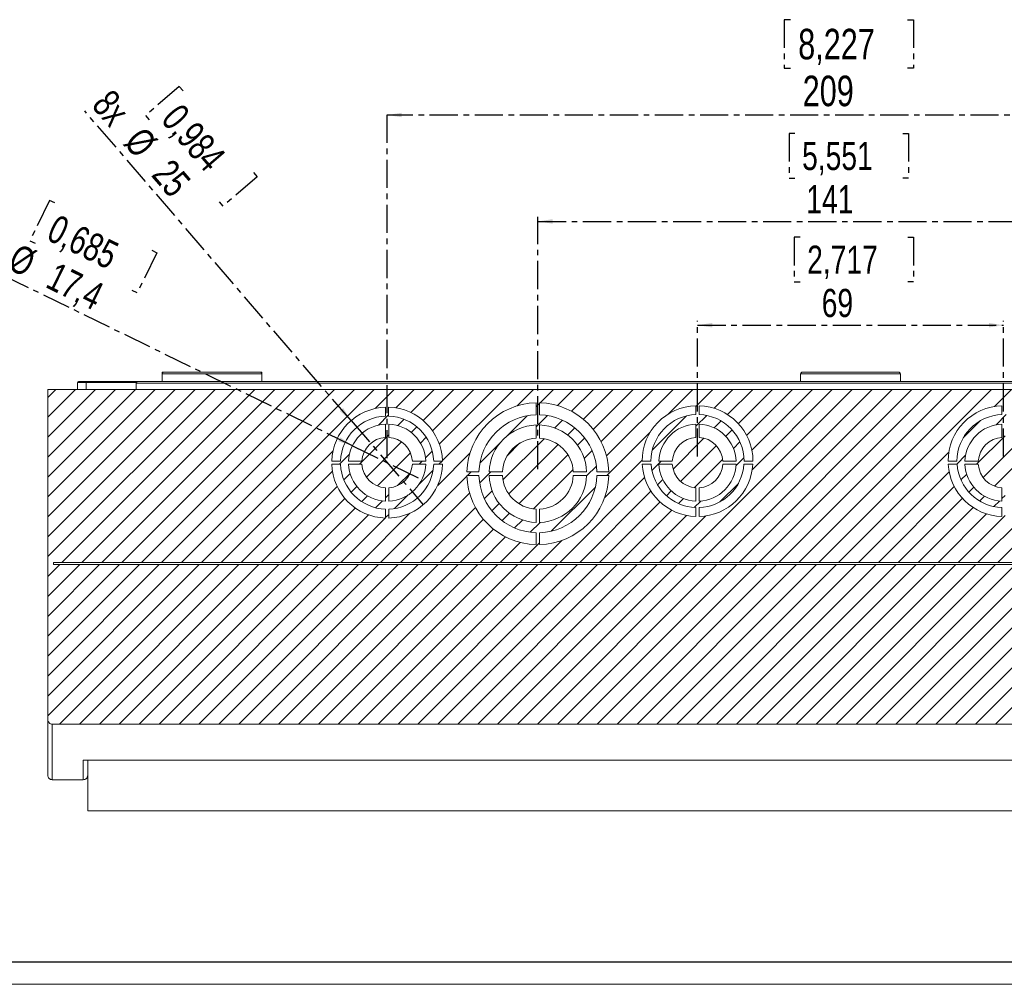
# Model space of a CAD drawing. Header units: millimetres. Extents: x 0 to 1189, y 0 to 841.
# Tile 3 of 8: x 481 to 703, y 0 to 218. Entities that reach past the tile are written whole.
import ezdxf

# ---------------------------------------------------------------- set-up
doc = ezdxf.new("R2010")
doc.units = ezdxf.units.MM
doc.linetypes.add('CENTER', pattern=[10.159999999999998, 6.35, -1.27, 1.27, -1.27])
doc.layers.add('CENTRO', color=7, linetype='CENTER')
doc.layers.add('FORMATO', color=7, linetype='Continuous')
doc.styles.add('SLDTEXTSTYLE3', font='TXT', dxfattribs={"width": 0.75})
doc.dimstyles.new('SLDDIMSTYLE2', dxfattribs={"dimtxt": 6.35, "dimasz": 3.302, "dimexe": 0, "dimexo": 0.0625, "dimgap": 1.5875, "dimtad": 1, "dimdec": 1, "dimrnd": 1e-09, "dimzin": 12, "dimdsep": 46, "dimtxsty": 'SLDTEXTSTYLE3', "dimsah": 1, "dimcen": 0.09, "dimadec": 0, "dimazin": 3, "dimtfac": 1, "dimtdec": 1, "dimtofl": 0, "dimtmove": 0, "dimatfit": 3, "dimfxl": 0, "dimfrac": 2, "dimtolj": 1, "dimtzin": 12, "dimarcsym": 0})
doc.dimstyles.new('SLDDIMSTYLE3', dxfattribs={"dimtxt": 6.879166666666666, "dimasz": 3.302, "dimexe": 0, "dimexo": 0.0625, "dimgap": 1.719791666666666, "dimtad": 1, "dimdec": 1, "dimrnd": 1e-09, "dimzin": 12, "dimdsep": 46, "dimtxsty": 'SLDTEXTSTYLE3', "dimsah": 1, "dimcen": 0.09, "dimadec": 0, "dimazin": 3, "dimtfac": 1, "dimtdec": 1, "dimtofl": 0, "dimtmove": 0, "dimatfit": 3, "dimfxl": 0, "dimfrac": 2, "dimtolj": 1, "dimtzin": 12, "dimarcsym": 0})
doc.dimstyles.new('SLDDIMSTYLE4', dxfattribs={"dimtxt": 6.35, "dimasz": 3.302, "dimexe": 0, "dimexo": 0.0625, "dimgap": 1.5875, "dimtad": 1, "dimdec": 1, "dimrnd": 1e-09, "dimzin": 12, "dimdsep": 46, "dimtxsty": 'SLDTEXTSTYLE3', "dimblk1": 'NONE', "dimsah": 1, "dimcen": 0, "dimadec": 0, "dimazin": 3, "dimtfac": 1, "dimtdec": 1, "dimtmove": 0, "dimatfit": 3, "dimldrblk": 'NONE', "dimfxl": 0, "dimfrac": 2, "dimtolj": 1, "dimtzin": 12, "dimarcsym": 0})

# ---------------------------------------------------------------- blocks, each defined once
blk = doc.blocks.new('_D_12')
at = {"layer": 'CENTRO'}
for p, q in [((655.5606733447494, 191.8944049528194), (654.2730344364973, 191.8944049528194)), ((654.2730344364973, 191.8944049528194), (654.2730344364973, 181.8049600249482)), ((679.887641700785, 191.8944049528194), (681.1752806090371, 191.8944049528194)), ((681.1752806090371, 191.8944049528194), (681.1752806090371, 181.8049600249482)), ((654.2730344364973, 181.8049600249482), (655.5606733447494, 181.8049600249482)), ((681.1752806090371, 181.8049600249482), (679.887641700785, 181.8049600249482)), ((597.5915081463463, 116.1506552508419), (597.5915081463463, 173.0506552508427)), ((597.5915081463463, 172.0506552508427), (738.5915081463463, 172.0506552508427)), ((738.5915081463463, 116.1506552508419), (738.5915081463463, 173.0506552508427))]:
    blk.add_line(p, q, dxfattribs=at)
for points in [[(597.5915081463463, 172.0506552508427), (600.8935081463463, 171.5426552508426), (600.8935081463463, 172.5586552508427)], [(738.5915081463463, 172.0506552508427), (735.2895081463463, 172.5586552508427), (735.2895081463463, 171.5426552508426)]]:
    blk.add_solid(points, dxfattribs=at)
at = {"layer": 'CENTRO', "char_height": 6.349999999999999, "attachment_point": 1, "style": 'SLDTEXTSTYLE3'}
for s, insert in [('5,551', (657.1702219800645, 189.9905401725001, 0.1000000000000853)), ('141', (658.1109627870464, 180.2362353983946, 0.1000000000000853))]:
    blk.add_mtext(s, dxfattribs=dict(at, insert=insert))
blk = doc.blocks.new('_D_13')
at = {"layer": 'CENTRO'}
for p, q in [((656.7002499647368, 168.4933176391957), (655.4126110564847, 168.4933176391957)), ((655.4126110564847, 168.4933176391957), (655.4126110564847, 158.4038727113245)), ((681.0272183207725, 168.4933176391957), (682.3148572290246, 168.4933176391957)), ((682.3148572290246, 168.4933176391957), (682.3148572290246, 158.4038727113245)), ((655.4126110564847, 158.4038727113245), (656.7002499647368, 158.4038727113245)), ((682.3148572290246, 158.4038727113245), (681.0272183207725, 158.4038727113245)), ((633.5915081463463, 119.0006552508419), (633.5915081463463, 149.649567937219)), ((702.5915081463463, 119.0006552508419), (702.5915081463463, 149.649567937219)), ((633.5915081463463, 148.649567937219), (702.5915081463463, 148.649567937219))]:
    blk.add_line(p, q, dxfattribs=at)
for points in [[(633.5915081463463, 148.649567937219), (636.8935081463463, 148.141567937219), (636.8935081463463, 149.157567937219)], [(702.5915081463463, 148.649567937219), (699.2895081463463, 149.157567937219), (699.2895081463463, 148.141567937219)]]:
    blk.add_solid(points, dxfattribs=at)
at = {"layer": 'CENTRO', "char_height": 6.349999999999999, "attachment_point": 1, "style": 'SLDTEXTSTYLE3'}
for s, insert in [('2,717', (658.309798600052, 166.5894528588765, 0.1000000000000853)), ('69', (661.5965116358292, 156.8351480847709, 0.1000000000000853))]:
    blk.add_mtext(s, dxfattribs=dict(at, insert=insert))
blk = doc.blocks.new('_D_14')
at = {"layer": 'CENTRO'}
for p, q in [((654.5470497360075, 217.5480501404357), (653.1521075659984, 217.5480501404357)), ((653.1521075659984, 217.5480501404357), (653.1521075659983, 206.6178183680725)), ((680.9012648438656, 217.5480501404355), (682.2962070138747, 217.5480501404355)), ((682.2962070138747, 217.5480501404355), (682.2962070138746, 206.6178183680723)), ((653.1521075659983, 206.6178183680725), (654.5470497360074, 206.6178183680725)), ((682.2962070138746, 206.6178183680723), (680.9012648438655, 206.6178183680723)), ((563.6033735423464, 118.6506552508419), (563.6033735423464, 197.0506552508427)), ((772.5796427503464, 196.0506552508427), (563.6033735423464, 196.0506552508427)), ((772.5796427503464, 118.6506552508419), (772.5796427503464, 197.0506552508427))]:
    blk.add_line(p, q, dxfattribs=at)
for points in [[(563.6033735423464, 196.0506552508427), (566.9053735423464, 195.5426552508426), (566.9053735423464, 196.5586552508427)], [(772.5796427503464, 196.0506552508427), (769.2776427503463, 196.5586552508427), (769.2776427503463, 195.5426552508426)]]:
    blk.add_solid(points, dxfattribs=at)
at = {"layer": 'CENTRO', "char_height": 6.879166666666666, "attachment_point": 1, "style": 'SLDTEXTSTYLE3'}
for s, insert in [('8,227', (656.2907272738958, 215.4855301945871, 0.1000000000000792)), ('209', (657.3098633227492, 204.9183666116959, 0.1000000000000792))]:
    blk.add_mtext(s, dxfattribs=dict(at, insert=insert))
blk = doc.blocks.new('_D_15')
at = {"layer": 'CENTRO'}
for p, q in [((516.7368005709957, 202.4852982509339), (509.0860052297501, 195.9078952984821)), ((517.5762243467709, 201.5088855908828), (516.7368005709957, 202.4852982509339)), ((555.454507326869, 127.1293671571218), (495.4078049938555, 196.9753282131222)), ((509.0860052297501, 195.9078952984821), (509.9254290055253, 194.931482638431)), ((534.2746249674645, 182.0854069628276), (526.623829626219, 175.5080040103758)), ((533.4352011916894, 183.0618196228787), (534.2746249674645, 182.0854069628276)), ((526.623829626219, 175.5080040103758), (525.7844058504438, 176.4844166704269)), ((555.454507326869, 127.1293671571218), (571.7522397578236, 108.1719433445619))]:
    blk.add_line(p, q, dxfattribs=at)
blk.add_solid([(555.454507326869, 127.1293671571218), (553.6871176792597, 129.9644336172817), (552.9166879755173, 129.3020937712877)], dxfattribs=at)
at = {"layer": 'CENTRO', "char_height": 6.349999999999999, "attachment_point": 1, "rotation": 310.68570985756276, "style": 'SLDTEXTSTYLE3'}
for s, insert in [('8x', (501.5557298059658, 202.2607105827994, 0.1000000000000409)), ('0,984', (517.181809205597, 199.0472226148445, 0.1000000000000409)), ('%%c', (508.8035215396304, 193.8301241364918, 0.1000000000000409)), ('25', (515.052054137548, 186.561868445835, 0.1000000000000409))]:
    blk.add_mtext(s, dxfattribs=dict(at, insert=insert))
blk = doc.blocks.new('_NONE')
blk = doc.blocks.new('_D_16')
at = {"layer": 'CENTRO'}
for p, q in [((487.487155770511, 176.7791550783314), (483.0630369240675, 167.7114061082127)), ((488.6444034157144, 176.2145385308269), (487.487155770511, 176.7791550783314)), ((483.0630369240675, 167.7114061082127), (484.2202845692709, 167.1467895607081)), ((511.6651771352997, 164.9827941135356), (507.2410582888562, 155.9150451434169)), ((510.5079294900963, 165.5474106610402), (511.6651771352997, 164.9827941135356)), ((555.7843689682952, 121.4655166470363), (469.0375510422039, 163.7889459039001)), ((507.2410582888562, 155.9150451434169), (506.0838106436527, 156.4796616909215)), ((555.7843689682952, 121.4655166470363), (571.4223781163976, 113.8357938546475))]:
    blk.add_line(p, q, dxfattribs=at)
blk.add_solid([(555.7843689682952, 121.4655166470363), (553.039495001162, 123.3699679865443), (552.5939893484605, 122.4568520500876)], dxfattribs=at)
at = {"layer": 'CENTRO', "char_height": 6.349999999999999, "attachment_point": 1, "rotation": 333.9924349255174, "style": 'SLDTEXTSTYLE3'}
for s, insert in [('0,685', (489.2561376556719, 173.7976957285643, 0.1000000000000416)), ('8x', (472.5921967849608, 171.0746080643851, 0.1000000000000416)), ('%%c', (480.4657080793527, 167.2331538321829, 0.1000000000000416)), ('17,4', (489.080069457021, 163.030240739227, 0.1000000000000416))]:
    blk.add_mtext(s, dxfattribs=dict(at, insert=insert))

msp = doc.modelspace()

# ---------------------------------------------------------------- hatches: boundary and pattern name
at = {"linetype": 'Continuous', "lineweight": 0}
h = msp.add_hatch(dxfattribs=at)
h.set_pattern_fill('ANSI31', style=0)
h.set_pattern_definition([(45, (0, 0), (-2.245064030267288, 2.245064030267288), [])])
edge = h.paths.add_edge_path(flags=0)
edge.add_spline(control_points=[(487.0915638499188, 59.70492932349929), (487.0915641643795, 59.68312107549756), (487.0922591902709, 59.66130180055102), (487.0936468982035, 59.63953774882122)], knot_values=[0, 0, 0, 0, 6.542474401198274e-05, 6.542474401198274e-05, 6.542474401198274e-05, 6.542474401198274e-05], weights=[1, 1, 1, 1], degree=3, periodic=0)
edge.add_spline(control_points=[(487.0936468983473, 59.63953774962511), (487.1010955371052, 59.52271741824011), (487.1286099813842, 59.40555129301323), (487.1741579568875, 59.29771876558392), (487.2197295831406, 59.18983024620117), (487.2846777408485, 59.08827090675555), (487.3638631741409, 59.0019785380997), (487.441866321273, 58.91697456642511), (487.5359525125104, 58.8443879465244), (487.6382087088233, 58.79096663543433), (487.7377566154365, 58.73896020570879), (487.8478877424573, 58.7036603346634), (487.9591599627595, 58.68839771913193), (488.0029685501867, 58.68238872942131), (488.047289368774, 58.6793610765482), (488.0915081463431, 58.67936107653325)], knot_values=[0, 0, 0, 0, 0.0003511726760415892, 0.0003511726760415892, 0.0003511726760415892, 0.0007026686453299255, 0.0007026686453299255, 0.0007026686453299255, 0.001048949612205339, 0.001048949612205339, 0.001048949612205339, 0.001385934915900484, 0.001385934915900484, 0.001385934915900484, 0.001516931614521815, 0.001516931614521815, 0.001516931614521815, 0.001516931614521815], weights=[1, 1, 1, 1, 1, 1, 1, 1, 1, 1, 1, 1, 1, 1, 1, 1], degree=3, periodic=0)
edge.add_line((488.0915081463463, 58.67936107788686), (848.0915081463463, 58.67936107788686))
edge.add_spline(control_points=[(848.0915081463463, 58.67936107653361), (848.2012271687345, 58.67936107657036), (848.3124576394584, 58.69846625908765), (848.4159410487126, 58.73492785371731), (848.5193820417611, 58.77137450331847), (848.6179058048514, 58.82611819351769), (848.7037372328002, 58.89439237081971), (848.7905715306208, 58.96346427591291), (848.8667598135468, 59.04819438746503), (848.926644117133, 59.1416020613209), (848.9880413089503, 59.23736954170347), (849.0339614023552, 59.34480081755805), (849.0611017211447, 59.45527447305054), (849.0759268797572, 59.5156197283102), (849.085415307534, 59.57752403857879), (849.0893693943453, 59.63953774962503)], knot_values=[2.284597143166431e-13, 2.284597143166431e-13, 2.284597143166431e-13, 2.284597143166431e-13, 0.0003291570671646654, 0.0003291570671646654, 0.0003291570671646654, 0.0006580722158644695, 0.0006580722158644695, 0.0006580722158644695, 0.0009907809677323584, 0.0009907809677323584, 0.0009907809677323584, 0.001331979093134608, 0.001331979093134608, 0.001331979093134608, 0.001516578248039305, 0.001516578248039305, 0.001516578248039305, 0.001516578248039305], weights=[1, 1, 1, 1, 1, 1, 1, 1, 1, 1, 1, 1, 1, 1, 1, 1], degree=3, periodic=0)
edge.add_spline(control_points=[(849.0893693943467, 59.63953774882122), (849.0907571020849, 59.66130180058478), (849.0914521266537, 59.68312107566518), (849.091452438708, 59.70492932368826)], knot_values=[0, 0, 0, 0, 6.542474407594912e-05, 6.542474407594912e-05, 6.542474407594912e-05, 6.542474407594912e-05], weights=[1, 1, 1, 1], degree=3, periodic=0)
edge.add_line((849.0914519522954, 59.70492884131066), (849.0914519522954, 134.1506552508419))
edge.add_line((849.0914519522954, 134.1506552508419), (487.0915643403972, 134.1506552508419))
edge.add_line((487.0915643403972, 134.1506552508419), (487.0915643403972, 59.70492884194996))
edge = h.paths.add_edge_path(flags=0)
edge.add_line((563.2533735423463, 111.9614110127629), (563.2533735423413, 108.9576983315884))
edge.add_arc((563.6033735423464, 117.6506552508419), 8.7, 182.3056248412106, 267.69437516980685, ccw=False)
edge.add_line((554.9104166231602, 117.3006552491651), (557.9141293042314, 117.3006552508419))
edge.add_arc((563.6033735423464, 117.6506552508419), 5.7, 183.5203764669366, 266.4796235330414)
edge = h.paths.add_edge_path(flags=0)
edge.add_arc((597.5915081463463, 115.1506552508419), 11, 92.0839423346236, 177.9160576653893, ccw=False)
edge.add_line((597.1915081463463, 126.1433801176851), (597.1915081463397, 123.1406489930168))
edge.add_arc((597.5915081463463, 115.1506552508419), 8, 92.86598398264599, 177.134015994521)
edge.add_line((589.6015144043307, 115.5506552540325), (586.5987832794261, 115.5506552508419))
edge = h.paths.add_edge_path(flags=0)
edge.add_arc((597.5915081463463, 115.1506552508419), 11, 272.0839423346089, 357.9160576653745, ccw=False)
edge.add_line((597.9915081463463, 104.1579303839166), (597.9915081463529, 107.1606615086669))
edge.add_arc((597.5915081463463, 115.1506552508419), 8, 272.8659839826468, 357.1340160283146)
edge.add_line((605.5815018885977, 114.7506552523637), (608.5842330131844, 114.7506552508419))
edge = h.paths.add_edge_path(flags=0)
edge.add_line((633.2415081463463, 111.9614110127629), (633.2415081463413, 108.9576983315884))
edge.add_arc((633.5915081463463, 117.6506552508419), 8.7, 182.3056248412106, 267.6943751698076, ccw=False)
edge.add_line((624.8985512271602, 117.3006552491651), (627.9022639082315, 117.3006552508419))
edge.add_arc((633.5915081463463, 117.6506552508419), 5.7, 183.5203764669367, 266.4796235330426)
edge = h.paths.add_edge_path(flags=0)
edge.add_line((597.1915081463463, 101.8566716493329), (597.1915081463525, 99.15565603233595))
edge.add_arc((597.5915081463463, 115.1506552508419), 16, 181.4325437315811, 268.56745626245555, ccw=False)
edge.add_line((581.5965089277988, 114.7506552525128), (584.2975245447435, 114.7506552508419))
edge.add_arc((597.5915081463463, 115.1506552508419), 13.3, 181.7234412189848, 268.2765587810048)
edge = h.paths.add_edge_path(flags=0)
edge.add_arc((633.5915081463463, 118.0006552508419), 12.5, 271.6066670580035, 356.78975696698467, ccw=False)
edge.add_line((633.9419825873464, 105.5055695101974), (633.9419825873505, 107.5065060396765))
edge.add_arc((633.5915081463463, 118.0006552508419), 10.5, 271.9128035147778, 356.177446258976)
edge.add_line((644.0681488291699, 117.3006552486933), (646.0718927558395, 117.3006552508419))
edge = h.paths.add_edge_path(flags=0)
edge.add_line((597.9915081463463, 128.4446388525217), (597.9915081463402, 131.1456544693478))
edge.add_arc((597.5915081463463, 115.1506552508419), 16, 1.4325437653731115, 88.56745626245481, ccw=False)
edge.add_line((613.5865073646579, 115.5506552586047), (610.8854917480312, 115.5506552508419))
edge.add_arc((597.5915081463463, 115.1506552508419), 13.3, 1.723441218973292, 88.27655878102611)
edge = h.paths.add_edge_path(flags=0)
edge.add_arc((772.5796427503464, 117.6506552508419), 8.7, 2.3056248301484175, 87.69437516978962, ccw=False)
edge.add_line((781.272599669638, 118.0006552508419), (778.2688869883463, 118.0006552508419))
edge.add_arc((772.5796427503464, 117.6506552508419), 5.7, 3.520376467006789, 86.47962353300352)
edge.add_line((772.9296427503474, 123.3398994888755), (772.929642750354, 126.3436121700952))
edge = h.paths.add_edge_path(flags=0)
edge.add_arc((772.5796427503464, 117.6506552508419), 8.7, 182.3056248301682, 267.69437516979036, ccw=False)
edge.add_line((763.8866858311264, 117.3006552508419), (766.8903985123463, 117.3006552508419))
edge.add_arc((772.5796427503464, 117.6506552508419), 5.7, 183.5203764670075, 266.4796235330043)
edge.add_line((772.2296427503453, 111.9614110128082), (772.2296427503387, 108.9576983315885))
edge = h.paths.add_edge_path(flags=0)
edge.add_arc((738.5915081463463, 115.1506552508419), 11, 92.0839423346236, 177.916057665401, ccw=False)
edge.add_line((738.1915081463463, 126.1433801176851), (738.1915081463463, 123.1406489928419))
edge.add_arc((738.5915081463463, 115.1506552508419), 8, 92.86598398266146, 177.1340160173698)
edge.add_line((730.6015144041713, 115.5506552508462), (727.5987832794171, 115.5506552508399))
edge = h.paths.add_edge_path(flags=0)
edge.add_arc((738.5915081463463, 115.1506552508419), 11, 272.0839423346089, 357.91605766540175, ccw=False)
edge.add_line((738.9915081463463, 104.1579303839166), (738.9915081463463, 107.1606615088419))
edge.add_arc((738.5915081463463, 115.1506552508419), 8, 272.8659839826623, 357.1340160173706)
edge.add_line((746.5815018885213, 114.7506552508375), (749.5842330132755, 114.7506552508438))
edge = h.paths.add_edge_path(flags=0)
edge.add_arc((702.5915081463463, 117.6506552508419), 8.7, 2.3056248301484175, 87.69437516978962, ccw=False)
edge.add_line((711.2844650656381, 118.0006552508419), (708.2807523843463, 118.0006552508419))
edge.add_arc((702.5915081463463, 117.6506552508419), 5.7, 3.520376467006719, 86.47962353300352)
edge.add_line((702.9415081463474, 123.3398994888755), (702.941508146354, 126.3436121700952))
edge = h.paths.add_edge_path(flags=0)
edge.add_arc((702.5915081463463, 117.6506552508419), 8.7, 182.3056248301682, 267.69437516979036, ccw=False)
edge.add_line((693.8985512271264, 117.3006552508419), (696.9022639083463, 117.3006552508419))
edge.add_arc((702.5915081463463, 117.6506552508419), 5.7, 183.5203764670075, 266.4796235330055)
edge.add_line((702.2415081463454, 111.9614110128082), (702.2415081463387, 108.9576983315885))
edge = h.paths.add_edge_path(flags=0)
edge.add_arc((772.5796427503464, 117.6506552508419), 12.5, 181.6044915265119, 268.4040621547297, ccw=False)
edge.add_line((760.0845437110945, 117.3006552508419), (762.0854777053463, 117.3006552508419))
edge.add_arc((772.5796427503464, 117.6506552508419), 10.5, 181.9102131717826, 268.099971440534)
edge.add_line((772.2315081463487, 107.1564281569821), (772.231508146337, 105.1555040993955))
edge = h.paths.add_edge_path(flags=0)
edge.add_arc((738.5915081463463, 115.1506552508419), 16, 1.4325437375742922, 88.56745626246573, ccw=False)
edge.add_line((754.5865073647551, 115.5506552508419), (751.8854917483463, 115.5506552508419))
edge.add_arc((738.5915081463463, 115.1506552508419), 13.3, 1.723441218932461, 88.27655878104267)
edge.add_line((738.9915081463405, 128.4446388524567), (738.9915081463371, 131.1456544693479))
edge = h.paths.add_edge_path(flags=0)
edge.add_arc((738.5915081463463, 115.1506552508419), 16, 181.4325437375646, 268.5674562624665, ccw=False)
edge.add_line((722.5965089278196, 114.7506552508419), (725.2975245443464, 114.7506552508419))
edge.add_arc((738.5915081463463, 115.1506552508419), 13.3, 181.7234412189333, 268.2765587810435)
edge.add_line((738.1915081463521, 101.856671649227), (738.1915081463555, 99.15565603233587))
edge = h.paths.add_edge_path(flags=0)
edge.add_arc((702.5915081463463, 118.0006552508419), 12.5, 271.606667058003, 356.78975696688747, ccw=False)
edge.add_line((702.9419825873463, 105.5055695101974), (702.9419825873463, 107.5065060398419))
edge.add_arc((702.5915081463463, 118.0006552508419), 10.5, 271.912803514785, 356.1774462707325)
edge.add_line((713.0681488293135, 117.300655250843), (715.0718927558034, 117.3006552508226))
edge = h.paths.add_edge_path(flags=0)
edge.add_arc((702.5915081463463, 118.0006552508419), 10.5, 0, 88.08978682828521)
edge.add_line((702.9415081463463, 128.4948202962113), (702.9415081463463, 130.4957542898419))
edge.add_arc((702.5915081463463, 118.0006552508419), 12.5, -7.958078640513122e-13, 88.39550847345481, ccw=False)
edge.add_line((715.0915081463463, 118.0006552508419), (713.0915081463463, 118.0006552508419))
edge = h.paths.add_edge_path(flags=0)
edge.add_arc((772.5796427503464, 117.6506552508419), 10.5, 91.845431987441, 178.0897868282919)
edge.add_line((762.085477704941, 118.0006552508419), (760.0845437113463, 118.0006552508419))
edge.add_arc((772.5796427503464, 117.6506552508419), 12.5, 91.55008394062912, 178.395508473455, ccw=False)
edge.add_line((772.2415081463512, 130.1460810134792), (772.2415081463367, 128.1452093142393))
edge = h.paths.add_edge_path(flags=0)
edge.add_line((563.9415081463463, 128.1452093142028), (563.9415081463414, 130.1460810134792))
edge.add_arc((563.6033735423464, 117.6506552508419), 12.5, 1.6044915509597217, 88.4499160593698, ccw=False)
edge.add_line((576.0984725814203, 118.0006552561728), (574.0975385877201, 118.0006552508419))
edge.add_arc((563.6033735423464, 117.6506552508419), 10.5, 1.910213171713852, 88.15456801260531)
edge = h.paths.add_edge_path(flags=0)
edge.add_arc((563.6033735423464, 117.6506552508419), 8.7, 92.30562483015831, 177.6943751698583, ccw=False)
edge.add_line((563.2533735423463, 126.3436121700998), (563.2533735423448, 123.3398994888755))
edge.add_arc((563.6033735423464, 117.6506552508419), 5.7, 93.52037646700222, 176.479623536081)
edge.add_line((557.9141293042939, 118.0006552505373), (554.9104166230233, 118.0006552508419))
edge = h.paths.add_edge_path(flags=0)
edge.add_arc((563.6033735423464, 117.6506552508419), 8.7, 272.30562483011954, 357.69437516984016, ccw=False)
edge.add_line((563.9533735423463, 108.9576983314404), (563.9533735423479, 111.9614110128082))
edge.add_arc((563.6033735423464, 117.6506552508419), 5.7, 273.5203764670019, 356.4796235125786)
edge.add_line((569.2926177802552, 117.3006552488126), (572.2963304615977, 117.3006552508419))
edge = h.paths.add_edge_path(flags=0)
edge.add_arc((597.5915081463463, 115.1506552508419), 11, 2.0839423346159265, 87.91605766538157, ccw=False)
edge.add_line((608.5842330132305, 115.5506552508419), (605.5815018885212, 115.5506552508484))
edge.add_arc((597.5915081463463, 115.1506552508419), 8, 2.865983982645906, 87.13401604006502)
edge.add_line((597.9915081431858, 123.1406489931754), (597.9915081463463, 126.143380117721))
edge = h.paths.add_edge_path(flags=0)
edge.add_arc((597.5915081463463, 115.1506552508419), 11, 182.0839423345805, 267.91605766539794, ccw=False)
edge.add_line((586.598783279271, 114.7506552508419), (589.6015144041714, 114.7506552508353))
edge.add_arc((597.5915081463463, 115.1506552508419), 8, 182.8659839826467, 267.1340160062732)
edge.add_line((597.1915081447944, 107.1606615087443), (597.1915081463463, 104.1579303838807))
edge = h.paths.add_edge_path(flags=0)
edge.add_arc((633.5915081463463, 117.6506552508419), 8.7, 92.30562483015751, 177.6943751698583, ccw=False)
edge.add_line((633.2415081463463, 126.3436121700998), (633.2415081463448, 123.3398994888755))
edge.add_arc((633.5915081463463, 117.6506552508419), 5.7, 93.52037646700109, 176.4796235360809)
edge.add_line((627.9022639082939, 118.0006552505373), (624.8985512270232, 118.0006552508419))
edge = h.paths.add_edge_path(flags=0)
edge.add_arc((633.5915081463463, 117.6506552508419), 8.7, 272.3056248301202, 357.69437516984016, ccw=False)
edge.add_line((633.9415081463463, 108.9576983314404), (633.9415081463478, 111.9614110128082))
edge.add_arc((633.5915081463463, 117.6506552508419), 5.7, 273.5203764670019, 356.4796235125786)
edge.add_line((639.2807523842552, 117.3006552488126), (642.2844650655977, 117.3006552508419))
edge = h.paths.add_edge_path(flags=0)
edge.add_arc((563.6033735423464, 117.6506552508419), 12.5, 271.5959378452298, 358.3955084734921, ccw=False)
edge.add_line((563.9515081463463, 105.1555040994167), (563.9515081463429, 107.1564281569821))
edge.add_arc((563.6033735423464, 117.6506552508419), 10.5, 271.9000285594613, 358.0897868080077)
edge.add_line((574.0975385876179, 117.3006552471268), (576.0984725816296, 117.3006552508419))
edge = h.paths.add_edge_path(flags=0)
edge.add_arc((597.5915081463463, 115.1506552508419), 16, 91.43254373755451, 178.5674562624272, ccw=False)
edge.add_line((597.1915081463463, 131.1456544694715), (597.191508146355, 128.4446388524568))
edge.add_arc((597.5915081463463, 115.1506552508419), 13.3, 91.72344121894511, 178.27655875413)
edge.add_line((584.2975245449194, 115.5506552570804), (581.5965089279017, 115.5506552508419))
edge = h.paths.add_edge_path(flags=0)
edge.add_arc((597.5915081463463, 115.1506552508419), 16, 271.43254373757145, 358.5674562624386, ccw=False)
edge.add_line((597.9915081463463, 99.15565603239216), (597.9915081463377, 101.8566716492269))
edge.add_arc((597.5915081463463, 115.1506552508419), 13.3, 271.7234412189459, 358.2765587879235)
edge.add_line((610.8854917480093, 114.750655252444), (613.5865073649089, 114.7506552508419))
edge = h.paths.add_edge_path(flags=0)
edge.add_arc((633.5915081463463, 118.0006552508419), 12.5, 183.2102430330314, 268.39333294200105, ccw=False)
edge.add_line((621.111123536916, 117.3006552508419), (623.1148674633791, 117.3006552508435))
edge.add_arc((633.5915081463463, 118.0006552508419), 10.5, 183.8225537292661, 268.0871965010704)
edge.add_line((633.2410337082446, 107.5065060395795), (633.2410337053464, 105.5055695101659))
edge = h.paths.add_edge_path(flags=0)
edge.add_line((623.0915081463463, 118.0006552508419), (621.0915081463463, 118.0006552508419))
edge.add_arc((633.5915081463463, 118.0006552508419), 12.5, 91.60449150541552, 180, ccw=False)
edge.add_line((633.2415081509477, 130.4957542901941), (633.2415081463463, 128.4948202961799))
edge.add_arc((633.5915081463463, 118.0006552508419), 10.5, 91.91021317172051, 180)
edge = h.paths.add_edge_path(flags=0)
edge.add_arc((772.5796427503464, 117.6506552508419), 10.5, 1.910213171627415, 88.02500320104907)
edge.add_line((772.9415081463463, 128.1444178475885), (772.9415081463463, 130.1454162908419))
edge.add_arc((772.5796427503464, 117.6506552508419), 12.5, 1.6044915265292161, 88.34109944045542, ccw=False)
edge.add_line((785.0747417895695, 118.000655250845), (783.0738077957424, 118.0006552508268))
edge = h.paths.add_edge_path(flags=0)
edge.add_arc((738.5915081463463, 115.1506552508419), 13.3, 91.7234412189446, 178.2765587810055)
edge.add_line((725.2975245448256, 115.5506552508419), (722.5965089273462, 115.5506552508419))
edge.add_arc((738.5915081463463, 115.1506552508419), 16, 91.4325437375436, 178.567456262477, ccw=False)
edge.add_line((738.1915081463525, 131.1456544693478), (738.1915081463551, 128.4446388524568))
edge = h.paths.add_edge_path(flags=0)
edge.add_arc((702.5915081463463, 118.0006552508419), 10.5, 91.91021317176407, 180)
edge.add_line((692.0915081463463, 118.0006552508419), (690.0915081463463, 118.0006552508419))
edge.add_arc((702.5915081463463, 118.0006552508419), 12.5, 91.60449152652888, 180, ccw=False)
edge.add_line((702.2415081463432, 130.4957542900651), (702.2415081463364, 128.494820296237))
edge = h.paths.add_edge_path(flags=0)
edge.add_arc((702.5915081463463, 118.0006552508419), 12.5, 183.2102430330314, 268.3933329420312, ccw=False)
edge.add_line((690.1111235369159, 117.3006552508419), (692.1148674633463, 117.3006552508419))
edge.add_arc((702.5915081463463, 118.0006552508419), 10.5, 183.8225537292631, 268.0871964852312)
edge.add_line((702.2410337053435, 107.5065060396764), (702.2410337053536, 105.5055695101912))
edge = h.paths.add_edge_path(flags=0)
edge.add_arc((738.5915081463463, 115.1506552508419), 13.3, 271.7234412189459, 358.2765587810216)
edge.add_line((751.8854917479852, 114.7506552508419), (754.5865073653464, 114.7506552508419))
edge.add_arc((738.5915081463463, 115.1506552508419), 16, 271.43254373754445, 358.5674562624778, ccw=False)
edge.add_line((738.9915081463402, 99.15565603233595), (738.9915081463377, 101.8566716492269))
edge = h.paths.add_edge_path(flags=0)
edge.add_arc((772.5796427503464, 117.6506552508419), 12.5, 271.61304524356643, 358.39550847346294, ccw=False)
edge.add_line((772.9315081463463, 105.1556086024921), (772.9315081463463, 107.1565525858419))
edge.add_arc((772.5796427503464, 117.6506552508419), 10.5, 271.9203978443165, 358.089786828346)
edge.add_line((783.0738077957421, 117.3006552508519), (785.0747417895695, 117.3006552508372))
edge = h.paths.add_edge_path(flags=0)
edge.add_arc((702.5915081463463, 117.6506552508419), 5.7, 93.52037646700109, 176.4796235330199)
edge.add_line((696.9022639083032, 118.0006552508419), (693.8985512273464, 118.0006552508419))
edge.add_arc((702.5915081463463, 117.6506552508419), 8.7, 92.30562483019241, 177.6943751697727, ccw=False)
edge.add_line((702.2415081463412, 126.3436121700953), (702.2415081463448, 123.3398994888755))
edge = h.paths.add_edge_path(flags=0)
edge.add_arc((702.5915081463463, 117.6506552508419), 5.7, 273.5203764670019, 356.4796235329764)
edge.add_line((708.2807523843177, 117.3006552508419), (711.2844650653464, 117.3006552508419))
edge.add_arc((702.5915081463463, 117.6506552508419), 8.7, 272.3056248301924, 357.69437516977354, ccw=False)
edge.add_line((702.9415081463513, 108.9576983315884), (702.9415081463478, 111.9614110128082))
edge = h.paths.add_edge_path(flags=0)
edge.add_arc((772.5796427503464, 117.6506552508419), 5.7, 93.52037646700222, 176.4796235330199)
edge.add_line((766.8903985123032, 118.0006552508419), (763.8866858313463, 118.0006552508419))
edge.add_arc((772.5796427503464, 117.6506552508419), 8.7, 92.30562483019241, 177.6943751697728, ccw=False)
edge.add_line((772.2296427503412, 126.3436121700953), (772.2296427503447, 123.3398994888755))
edge = h.paths.add_edge_path(flags=0)
edge.add_arc((738.5915081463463, 115.1506552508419), 11, 182.0839423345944, 267.9160576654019, ccw=False)
edge.add_line((727.5987832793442, 114.7506552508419), (730.6015144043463, 114.7506552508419))
edge.add_arc((738.5915081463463, 115.1506552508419), 8, 182.8659839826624, 267.1340160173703)
edge.add_line((738.1915081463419, 107.1606615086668), (738.1915081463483, 104.1579303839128))
edge = h.paths.add_edge_path(flags=0)
edge.add_arc((738.5915081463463, 115.1506552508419), 11, 2.0839423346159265, 87.91605766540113, ccw=False)
edge.add_line((749.5842330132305, 115.5506552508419), (746.5815018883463, 115.5506552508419))
edge.add_arc((738.5915081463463, 115.1506552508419), 8, 2.865983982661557, 87.1340160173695)
edge.add_line((738.9915081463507, 123.1406489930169), (738.9915081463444, 126.143380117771))
edge = h.paths.add_edge_path(flags=0)
edge.add_arc((772.5796427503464, 117.6506552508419), 5.7, 273.520376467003, 356.4796235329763)
edge.add_line((778.2688869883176, 117.3006552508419), (781.2725996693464, 117.3006552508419))
edge.add_arc((772.5796427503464, 117.6506552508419), 8.7, 272.3056248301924, 357.69437516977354, ccw=False)
edge.add_line((772.9296427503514, 108.9576983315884), (772.929642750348, 111.9614110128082))
edge = h.paths.add_edge_path(flags=0)
edge.add_line((553.109208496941, 118.0006552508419), (551.1082745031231, 118.000655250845))
edge.add_arc((563.6033735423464, 117.6506552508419), 12.5, 91.65890055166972, 178.3955084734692, ccw=False)
edge.add_line((563.2415081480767, 130.1454162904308), (563.2415081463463, 128.144417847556))
edge.add_arc((563.6033735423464, 117.6506552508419), 10.5, 91.97499679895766, 178.0897868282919)
edge = h.paths.add_edge_path(flags=0)
edge.add_line((633.9415081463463, 128.4948202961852), (633.9415081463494, 130.4957542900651))
edge.add_arc((633.5915081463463, 118.0006552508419), 12.5, 2.2040296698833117e-08, 88.39550847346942, ccw=False)
edge.add_line((646.0915081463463, 118.0006552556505), (644.0915081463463, 118.0006552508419))
edge.add_arc((633.5915081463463, 118.0006552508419), 10.5, 0, 88.08978682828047)
edge = h.paths.add_edge_path(flags=0)
edge.add_arc((563.6033735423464, 117.6506552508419), 12.5, 181.6044915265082, 268.38695475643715, ccw=False)
edge.add_line((551.1082745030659, 117.3006552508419), (553.1092084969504, 117.300655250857))
edge.add_arc((563.6033735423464, 117.6506552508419), 10.5, 181.9102131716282, 268.0796021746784)
edge.add_line((563.2515081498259, 107.1565525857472), (563.2515081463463, 105.1556086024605))
edge = h.paths.add_edge_path(flags=0)
edge.add_line((633.9415081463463, 123.3398994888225), (633.9415081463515, 126.3436121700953))
edge.add_arc((633.5915081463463, 117.6506552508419), 8.7, 2.305624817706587, 87.69437516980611, ccw=False)
edge.add_line((642.284465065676, 118.0006552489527), (639.280752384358, 118.0006552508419))
edge.add_arc((633.5915081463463, 117.6506552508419), 5.7, 3.520376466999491, 86.47962353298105)
edge = h.paths.add_edge_path(flags=0)
edge.add_line((563.9533735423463, 123.3398994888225), (563.9533735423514, 126.3436121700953))
edge.add_arc((563.6033735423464, 117.6506552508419), 8.7, 2.305624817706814, 87.69437516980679, ccw=False)
edge.add_line((572.296330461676, 118.0006552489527), (569.292617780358, 118.0006552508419))
edge.add_arc((563.6033735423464, 117.6506552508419), 5.7, 3.520376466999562, 86.4796235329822)
h.paths.add_polyline_path([(847.7915081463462, 94.65065525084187), (488.3915081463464, 94.65065525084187), (488.3915081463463, 95.15065525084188), (847.7915081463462, 95.15065525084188)], flags=0)

# ---------------------------------------------------------------- linework, layer by layer
at = {"color": 7, "linetype": 'Continuous', "lineweight": 15}
for p, q in [((512.8415081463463, 138.0506552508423), (512.8415081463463, 137.6506552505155)), ((512.8415081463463, 138.0506552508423), (513.2415081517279, 138.0506552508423)), ((513.2415081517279, 138.0506552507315), (534.9415081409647, 138.0506552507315)), ((534.9415081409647, 138.0506552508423), (535.3415081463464, 138.0506552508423)), ((535.3415081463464, 137.6506552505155), (535.3415081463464, 138.0506552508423)), ((657.241508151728, 138.0506552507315), (678.9415081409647, 138.0506552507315)), ((493.8140222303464, 135.7506552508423), (493.8140222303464, 134.1506552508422)), ((493.8140222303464, 135.7506552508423), (495.7362002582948, 135.7506552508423)), ((495.6158372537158, 135.9506552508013), (507.1990586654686, 135.9506552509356)), ((495.7362002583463, 135.7506552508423), (495.7362002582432, 134.1506552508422)), ((507.0716847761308, 135.7506551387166), (495.7362002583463, 135.7506552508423)), ((507.0005687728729, 134.1506552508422), (507.0005687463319, 135.5506552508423)), ((829.1824475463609, 135.5506552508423), (507.0005687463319, 135.5506552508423)), ((507.1990586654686, 135.9506552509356), (828.9839576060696, 135.9506552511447)), ((512.8415081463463, 137.6506552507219), (512.8415081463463, 135.9506552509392)), ((535.3415081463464, 135.9506552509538), (535.3415081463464, 137.6506552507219)), ((656.8415081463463, 137.6506552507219), (656.8415081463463, 135.9506552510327)), ((679.3415081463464, 135.9506552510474), (679.3415081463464, 137.6506552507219)), ((487.0915081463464, 59.70316287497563), (487.0915081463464, 134.1506552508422)), ((487.0915081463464, 134.1506552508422), (487.0915643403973, 134.1506552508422)), ((487.0915643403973, 59.70492884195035), (487.0915643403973, 134.1506552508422)), ((487.0915643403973, 134.1506552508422), (849.0914519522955, 134.1506552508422)), ((597.1915081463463, 131.1456544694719), (597.191508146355, 128.4446388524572)), ((597.9915081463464, 128.444638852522), (597.9915081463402, 131.1456544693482)), ((563.2415081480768, 130.1454162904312), (563.2415081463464, 128.1444178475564)), ((563.9415081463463, 128.1452093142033), (563.9415081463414, 130.1460810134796)), ((633.2415081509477, 130.4957542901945), (633.2415081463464, 128.4948202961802)), ((633.9415081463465, 128.4948202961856), (633.9415081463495, 130.4957542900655)), ((702.2415081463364, 128.4948202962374), (702.2415081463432, 130.4957542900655)), ((563.2533735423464, 126.3436121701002), (563.2533735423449, 123.3398994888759)), ((563.9533735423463, 123.3398994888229), (563.9533735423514, 126.3436121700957)), ((597.1915081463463, 126.1433801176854), (597.1915081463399, 123.1406489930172)), ((597.9915081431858, 123.1406489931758), (597.9915081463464, 126.1433801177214)), ((633.2415081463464, 126.3436121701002), (633.2415081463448, 123.3398994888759)), ((633.9415081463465, 123.3398994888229), (633.9415081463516, 126.3436121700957)), ((702.2415081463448, 123.3398994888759), (702.2415081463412, 126.3436121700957)), ((553.1092084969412, 118.0006552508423), (551.1082745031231, 118.0006552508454)), ((557.9141293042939, 118.0006552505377), (554.9104166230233, 118.0006552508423)), ((572.296330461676, 118.0006552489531), (569.292617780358, 118.0006552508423)), ((576.0984725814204, 118.0006552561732), (574.0975385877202, 118.0006552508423)), ((623.0915081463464, 118.0006552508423), (621.0915081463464, 118.0006552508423)), ((627.902263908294, 118.0006552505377), (624.8985512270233, 118.0006552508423)), ((642.284465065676, 118.0006552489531), (639.280752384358, 118.0006552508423)), ((646.0915081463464, 118.0006552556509), (644.0915081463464, 118.0006552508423)), ((690.0915081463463, 118.0006552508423), (692.0915081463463, 118.0006552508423)), ((693.8985512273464, 118.0006552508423), (696.9022639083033, 118.0006552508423)), ((551.108274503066, 117.3006552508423), (553.1092084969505, 117.3006552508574)), ((554.9104166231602, 117.3006552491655), (557.9141293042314, 117.3006552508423)), ((569.2926177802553, 117.300655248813), (572.2963304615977, 117.3006552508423)), ((574.0975385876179, 117.3006552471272), (576.0984725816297, 117.3006552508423)), ((584.2975245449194, 115.5506552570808), (581.5965089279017, 115.5506552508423)), ((589.6015144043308, 115.5506552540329), (586.5987832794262, 115.5506552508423)), ((608.5842330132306, 115.5506552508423), (605.5815018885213, 115.5506552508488)), ((613.586507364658, 115.5506552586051), (610.8854917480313, 115.5506552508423)), ((621.111123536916, 117.3006552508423), (623.1148674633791, 117.3006552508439)), ((624.8985512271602, 117.3006552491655), (627.9022639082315, 117.3006552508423)), ((639.2807523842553, 117.300655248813), (642.2844650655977, 117.3006552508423)), ((644.0681488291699, 117.3006552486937), (646.0718927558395, 117.3006552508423)), ((692.1148674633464, 117.3006552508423), (690.111123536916, 117.3006552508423)), ((696.9022639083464, 117.3006552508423), (693.8985512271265, 117.3006552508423)), ((581.5965089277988, 114.7506552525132), (584.2975245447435, 114.7506552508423)), ((586.5987832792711, 114.7506552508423), (589.6015144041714, 114.7506552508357)), ((605.5815018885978, 114.750655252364), (608.5842330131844, 114.7506552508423)), ((610.8854917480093, 114.7506552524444), (613.5865073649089, 114.7506552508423)), ((563.2533735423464, 111.9614110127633), (563.2533735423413, 108.9576983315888)), ((563.9533735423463, 108.9576983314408), (563.9533735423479, 111.9614110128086)), ((633.2415081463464, 111.9614110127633), (633.2415081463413, 108.9576983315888)), ((633.9415081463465, 108.9576983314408), (633.9415081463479, 111.9614110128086)), ((702.2415081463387, 108.9576983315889), (702.2415081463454, 111.9614110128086)), ((563.251508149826, 107.1565525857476), (563.2515081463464, 105.1556086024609)), ((563.9515081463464, 105.1555040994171), (563.9515081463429, 107.1564281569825)), ((597.1915081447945, 107.1606615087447), (597.1915081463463, 104.1579303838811)), ((597.9915081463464, 104.157930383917), (597.9915081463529, 107.1606615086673)), ((633.2410337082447, 107.5065060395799), (633.2410337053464, 105.5055695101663)), ((633.9419825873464, 105.5055695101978), (633.9419825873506, 107.5065060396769)), ((702.2410337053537, 105.5055695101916), (702.2410337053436, 107.5065060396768)), ((597.1915081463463, 101.8566716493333), (597.1915081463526, 99.15565603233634)), ((597.9915081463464, 99.15565603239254), (597.9915081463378, 101.8566716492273)), ((488.3915081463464, 95.15065525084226), (847.7915081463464, 95.15065525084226)), ((488.3915081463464, 95.15065525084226), (488.3915081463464, 94.65065525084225)), ((847.7915081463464, 94.65065525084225), (488.3915081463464, 94.65065525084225)), ((848.0915081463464, 58.67936107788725), (488.0915081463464, 58.67936107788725)), ((495.0902541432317, 50.52018941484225), (841.092762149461, 50.52018941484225)), ((495.0915082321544, 50.52946883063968), (841.0915080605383, 50.52946883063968)), ((496.0915081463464, 39.10868826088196), (496.0915081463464, 50.52018941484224)), ((488.0915081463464, 46.15065525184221), (495.0915081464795, 46.15065525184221)), ((496.0915081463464, 39.10868826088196), (840.0915081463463, 39.10868826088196))]:
    msp.add_line(p, q, dxfattribs=at)
at = {"color": 8, "linetype": 'Continuous', "lineweight": 15}
for p, q in [((512.8415081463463, 137.6506552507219), (535.3415081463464, 137.6506552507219)), ((656.8415081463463, 137.6506552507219), (679.3415081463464, 137.6506552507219)), ((488.0915081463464, 46.15065525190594), (488.0915081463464, 58.67936107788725)), ((495.0915081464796, 50.52946883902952), (495.0915081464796, 46.15065525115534))]:
    msp.add_line(p, q, dxfattribs=at)
at = {"color": 7, "linetype": 'Continuous', "lineweight": 15, "flags": 128}
msp.add_lwpolyline([(495.7362002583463, 135.7506552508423), (495.7338875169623, 135.7896733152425), (495.727038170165, 135.8271919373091), (495.7159154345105, 135.8617692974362), (495.7009467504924, 135.8920766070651), (495.6827073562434, 135.916949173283), (495.6618981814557, 135.9354311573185), (495.6393189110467, 135.9468123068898), (495.6158372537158, 135.9506552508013)], dxfattribs=at)
at = {"color": 7, "linetype": 'Continuous', "lineweight": 15}
for centre, radius, start, end in [((513.2415081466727, 137.650655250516), 0.4000000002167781, 89.99999963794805, 179.9999999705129), ((534.94150814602, 137.650655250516), 0.4000000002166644, 2.948704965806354e-08, 90.00000036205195), ((657.2415081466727, 137.650655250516), 0.4000000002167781, 89.99999963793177, 179.9999999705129), ((678.9415081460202, 137.650655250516), 0.4000000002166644, 2.948704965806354e-08, 90.00000036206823), ((494.0140222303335, 135.7506552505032), 0.2000000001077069, 90, 179.9999999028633), ((597.5915081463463, 115.1506552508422), 16.0000000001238, 91.43254373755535, 178.567456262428), ((597.5915081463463, 115.1506552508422), 16.00000000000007, 1.432543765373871, 88.56745626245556), ((563.6033735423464, 117.6506552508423), 12.50000000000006, 91.65890055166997, 178.3955084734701), ((563.6033735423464, 117.6506552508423), 12.50000000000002, 1.604491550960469, 88.44991605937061), ((633.5915081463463, 118.0006552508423), 12.50000000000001, 91.60449150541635, 180), ((633.5915081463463, 118.0006552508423), 12.50000000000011, 2.204105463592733e-08, 88.39550847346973), ((702.5915081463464, 118.0006552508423), 12.50000000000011, 91.6044915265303, 179.9999999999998), ((563.6033735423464, 117.6506552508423), 10.50000000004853, 91.97499679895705, 178.0897868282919), ((563.6033735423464, 117.6506552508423), 10.49999999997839, 1.910213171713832, 88.15456801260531), ((597.5915081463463, 115.1506552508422), 13.3, 91.72344121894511, 178.27655875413), ((597.5915081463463, 115.1506552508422), 13.30000000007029, 1.723441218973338, 88.27655878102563), ((633.5915081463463, 118.0006552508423), 10.49999999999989, 91.9102131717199, 180), ((633.5915081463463, 118.0006552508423), 10.50000000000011, 0, 88.08978682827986), ((702.5915081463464, 118.0006552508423), 10.50000000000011, 91.91021317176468, 180), ((563.6033735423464, 117.6506552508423), 8.700000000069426, 92.30562483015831, 177.6943751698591), ((563.6033735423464, 117.6506552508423), 8.699999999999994, 2.305624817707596, 87.6943751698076), ((597.5915081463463, 115.1506552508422), 10.99999999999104, 92.08394233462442, 177.91605766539), ((597.5915081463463, 115.1506552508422), 10.99999999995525, 2.083942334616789, 87.91605766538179), ((633.5915081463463, 117.6506552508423), 8.700000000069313, 92.30562483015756, 177.6943751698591), ((633.5915081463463, 117.6506552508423), 8.700000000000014, 2.305624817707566, 87.69437516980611), ((702.5915081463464, 117.6506552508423), 8.700000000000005, 92.30562483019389, 177.6943751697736), ((563.6033735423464, 117.6506552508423), 5.700000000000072, 93.52037646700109, 176.4796235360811), ((563.6033735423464, 117.6506552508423), 5.699999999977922, 3.520376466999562, 86.4796235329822), ((597.5915081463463, 115.1506552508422), 8.00000000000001, 92.86598398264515, 177.1340159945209), ((597.5915081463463, 115.1506552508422), 8.000000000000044, 2.865983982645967, 87.13401604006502), ((633.5915081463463, 117.6506552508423), 5.699999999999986, 93.52037646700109, 176.479623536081), ((633.5915081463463, 117.6506552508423), 5.699999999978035, 3.520376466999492, 86.47962353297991), ((702.5915081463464, 117.6506552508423), 5.700000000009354, 93.52037646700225, 176.4796235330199), ((563.6033735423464, 117.6506552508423), 12.50000000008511, 181.6044915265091, 268.3869547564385), ((563.6033735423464, 117.6506552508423), 10.5, 181.9102131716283, 268.0796021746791), ((563.6033735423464, 117.6506552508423), 8.700000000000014, 182.3056248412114, 267.6943751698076), ((563.6033735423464, 117.6506552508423), 5.70000000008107, 183.5203764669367, 266.4796235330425), ((563.6033735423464, 117.6506552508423), 10.49999999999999, 271.9000285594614, 358.0897868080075), ((563.6033735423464, 117.6506552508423), 12.50000000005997, 271.5959378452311, 358.3955084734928), ((563.6033735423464, 117.6506552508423), 5.70000000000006, 273.5203764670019, 356.4796235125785), ((563.6033735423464, 117.6506552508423), 8.700000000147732, 272.3056248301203, 357.6943751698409), ((633.5915081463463, 118.0006552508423), 12.50000000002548, 183.2102430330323, 268.3933329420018), ((633.5915081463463, 118.0006552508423), 10.50000000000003, 183.8225537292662, 268.087196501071), ((633.5915081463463, 117.6506552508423), 8.700000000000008, 182.3056248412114, 267.6943751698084), ((633.5915081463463, 117.6506552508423), 5.700000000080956, 183.5203764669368, 266.4796235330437), ((633.5915081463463, 117.6506552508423), 5.70000000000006, 273.520376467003, 356.4796235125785), ((633.5915081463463, 117.6506552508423), 8.70000000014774, 272.3056248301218, 357.6943751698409), ((633.5915081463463, 118.0006552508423), 10.50000000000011, 271.9128035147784, 356.177446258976), ((633.5915081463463, 118.0006552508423), 12.50000000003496, 271.6066670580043, 356.7897569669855), ((702.5915081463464, 118.0006552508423), 12.5, 183.2102430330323, 268.3933329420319), ((702.5915081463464, 118.0006552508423), 10.50000000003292, 183.8225537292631, 268.0871964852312), ((702.5915081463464, 117.6506552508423), 8.700000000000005, 182.3056248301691, 267.6943751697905), ((702.5915081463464, 117.6506552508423), 5.7, 183.5203764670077, 266.4796235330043), ((597.5915081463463, 115.1506552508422), 15.99999999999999, 181.4325437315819, 268.5674562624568), ((597.5915081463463, 115.1506552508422), 13.29999999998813, 181.7234412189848, 268.2765587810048), ((597.5915081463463, 115.1506552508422), 11.00000000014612, 182.0839423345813, 267.9160576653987), ((597.5915081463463, 115.1506552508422), 7.999999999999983, 182.8659839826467, 267.1340160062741), ((597.5915081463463, 115.1506552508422), 13.30000000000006, 271.7234412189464, 358.2765587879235), ((597.5915081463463, 115.1506552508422), 16.00000000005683, 271.4325437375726, 358.5674562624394), ((597.5915081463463, 115.1506552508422), 8.000000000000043, 272.8659839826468, 357.1340160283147), ((597.5915081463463, 115.1506552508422), 10.9999999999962, 272.0839423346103, 357.9160576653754), ((488.0390049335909, 59.70316436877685), 0.9474967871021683, 180.0000904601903, 183.8504428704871)]:
    msp.add_arc(centre, radius, start, end, dxfattribs=at)
msp.add_ellipse((507.5313866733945, 135.5506552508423), major_axis=(0.5308179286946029, 0), ratio=0.7535540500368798, start_param=2.617994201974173, end_param=3.141592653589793, dxfattribs=at)
for points, knots in [([(494.0140222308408, 135.9506552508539), (494.0140222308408, 135.9506552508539), (494.0487805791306, 135.9506552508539), (494.1861742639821, 135.9506552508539), (494.2459066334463, 135.9506552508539), (494.3906025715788, 135.9506552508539), (494.4755240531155, 135.9506552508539), (494.6601247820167, 135.9506552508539), (494.7596023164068, 135.9506552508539), (494.9586219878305, 135.9506552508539), (495.0579739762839, 135.9506552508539), (495.337680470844, 135.9506552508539), (495.4967161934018, 135.9506552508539), (495.6158372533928, 135.9506552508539)], [0, 0, 0, 0, 0.2499999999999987, 0.2499999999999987, 0.3749999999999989, 0.3749999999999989, 0.4999999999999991, 0.4999999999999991, 0.6249999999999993, 0.6249999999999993, 0.7499999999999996, 0.7499999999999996, 1, 1, 1, 1]), ([(507.0716846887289, 135.7506550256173), (507.112726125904, 135.8042220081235), (507.1392891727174, 135.8565553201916), (507.1768287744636, 135.9298145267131), (507.188052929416, 135.9506552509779), (507.1990586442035, 135.9506552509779)], [0, 0, 0, 0, 0.5, 0.5, 1, 1, 1, 1]), ([(487.0915081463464, 47.25928332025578), (487.0915081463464, 47.27505971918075), (487.0915081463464, 47.31221763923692), (487.0915081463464, 48.67967017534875), (487.0915081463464, 51.17583917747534), (487.0915081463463, 54.74522242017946), (487.0915081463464, 58.05050856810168), (487.0915081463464, 59.70316287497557)], [0, 0, 0, 0, 0.155734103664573, 0.3667982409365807, 0.5778632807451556, 0.788930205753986, 1, 1, 1, 1]), ([(487.0936468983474, 59.63953774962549), (487.1018050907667, 59.51158917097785), (487.1326974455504, 59.38792257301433), (487.2384297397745, 59.15550012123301), (487.3120183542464, 59.05033862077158), (487.5852854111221, 58.78390245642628), (487.8348870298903, 58.6793610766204), (488.0915081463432, 58.67936107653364)], [0, 0, 0, 0, 0.2500000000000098, 0.2500000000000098, 0.5000000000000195, 0.5000000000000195, 1, 1, 1, 1]), ([(487.0915081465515, 47.1506552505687), (487.1048661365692, 47.0248589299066), (487.1254149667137, 46.83134424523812), (487.2501125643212, 46.59852816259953), (487.3791743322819, 46.43832143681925), (487.539381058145, 46.30925966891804), (487.7721971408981, 46.18456207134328), (487.9657118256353, 46.16401324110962), (488.0915081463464, 46.15065525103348)], [0, 0, 0, 0, 0.2394568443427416, 0.3683606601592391, 0.4999999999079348, 0.631639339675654, 0.7605431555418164, 1, 1, 1, 1]), ([(495.0915081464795, 46.15065525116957), (495.2173044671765, 46.16401324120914), (495.4108191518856, 46.1845620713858), (495.6436352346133, 46.30925966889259), (495.8038419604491, 46.43832143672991), (495.9329037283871, 46.59852816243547), (496.0576013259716, 46.83134424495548), (496.078150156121, 47.02485892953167), (496.0915081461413, 47.15065525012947)], [0, 0, 0, 0, 0.2394568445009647, 0.3683606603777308, 0.5000000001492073, 0.6316393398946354, 0.7605431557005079, 1, 1, 1, 1])]:
    msp.add_open_spline(points, degree=3, knots=knots, dxfattribs=at)
for points in [[(487.0915081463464, 59.70316287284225), (487.0915081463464, 59.70375202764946), (487.0915267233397, 59.70434084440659), (487.0915638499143, 59.70492932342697)], [(487.0915638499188, 59.70492932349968), (487.0915641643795, 59.68312107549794), (487.0922591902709, 59.6613018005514), (487.0936468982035, 59.63953774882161)]]:
    msp.add_open_spline(points, degree=3, dxfattribs=at)
at = {"layer": 'FORMATO'}
msp.add_line((1181.524471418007, 5.000000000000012), (22.52447141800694, 4.999999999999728), dxfattribs=at)
at = {"layer": 'FORMATO', "lineweight": 0}
msp.add_line((0, 0), (1189, 0), dxfattribs=at)

# ---------------------------------------------------------------- dimensions: what is measured, and where the dimension line sits
at = {"layer": 'CENTRO'}
for base, p1, p2, dimstyle, picture, middle in [((563.6033735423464, 196.0506552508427), (772.5796427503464, 117.6506552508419), (563.6033735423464, 117.6506552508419), 'SLDDIMSTYLE3', '_D_14', (667.7241572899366, 196.0506552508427)), ((738.5915081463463, 172.0506552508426), (597.5915081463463, 115.1506552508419), (738.5915081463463, 115.1506552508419), 'SLDDIMSTYLE2', '_D_12', (667.7241572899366, 172.0506552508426)), ((702.5915081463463, 148.649567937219), (633.5915081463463, 118.0006552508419), (702.5915081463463, 118.0006552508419), 'SLDDIMSTYLE2', '_D_13', (668.8637339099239, 148.649567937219))]:
    dim = msp.add_linear_dim(base=base, p1=p1, p2=p2, dimstyle=dimstyle, dxfattribs=at)
    dim.commit()
    dim.dimension.update_dxf_attribs({"geometry": picture, "text_midpoint": middle, "dimtype": 160})
for p1, p2, picture, middle in [((571.7522397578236, 108.171943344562), (555.454507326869, 127.1293671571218), '_D_15', (507.2456186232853, 183.2056766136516)), ((571.4223781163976, 113.8357938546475), (555.7843689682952, 121.4655166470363), '_D_16', (486.3953890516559, 155.3201402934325))]:
    dim = msp.add_diameter_dim_2p(p1=p1, p2=p2, text='8x<>', dimstyle='SLDDIMSTYLE4', dxfattribs=at)
    dim.commit()
    dim.dimension.update_dxf_attribs({"geometry": picture, "text_midpoint": middle, "dimtype": 163})

doc.saveas('drawing.dxf')
